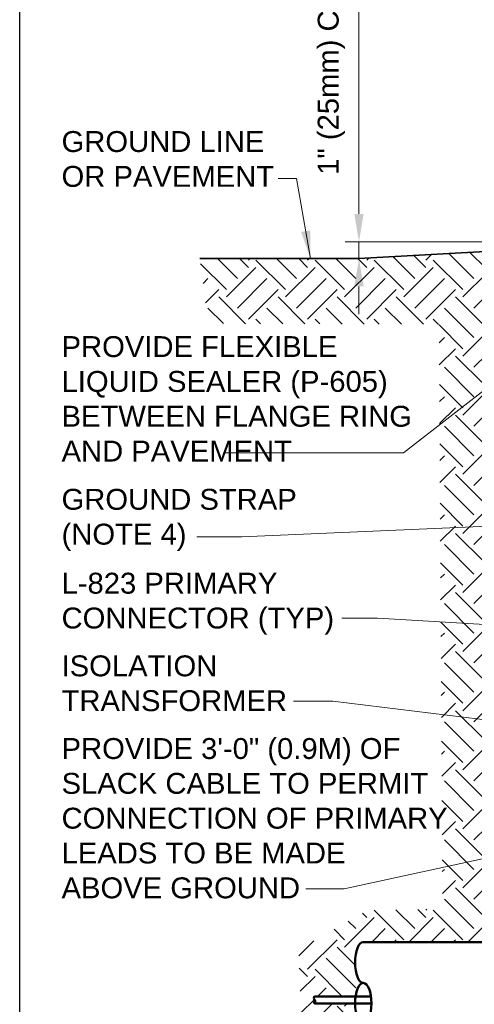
# Model space of a CAD drawing. Header units: inches. Extents: x 0 to 21.3, y 0 to 11.
# Tile 2 of 7: x 0 to 2, y 4.4 to 8.8. Entities that reach past the tile are written whole.
import ezdxf

# ---------------------------------------------------------------- set-up
doc = ezdxf.new("R2010")
doc.units = ezdxf.units.IN
doc.header["$LTSCALE"] = 0.375
doc.header["$MEASUREMENT"] = 0
doc.header["$PDSIZE"] = 2
doc.layers.get('0').update_dxf_attribs({"linetype": 'CONTINUOUS', "lineweight": 35})
doc.layers.get('DEFPOINTS').update_dxf_attribs({"linetype": 'CONTINUOUS'})
for name, color, linetype, lineweight in [('C-RUNW-SHLD', 6, 'CONTINUOUS', 35), ('E-AFLD-CIRC-SERS', 203, 'CONTINUOUS', 50), ('E-POWR-CNDT', 83, 'CONTINUOUS', 50), ('G-ANNO-PATT', 252, 'CONTINUOUS', 18)]:
    doc.layers.add(name, color=color, linetype=linetype, lineweight=lineweight)
for name, color, linetype in [('G-ANNO-DIMS', 7, 'CONTINUOUS'), ('G-ANNO-TEXT', 7, 'CONTINUOUS'), ('G-ANNO-TTLB', 7, 'CONTINUOUS')]:
    doc.layers.add(name, color=color, linetype=linetype)
doc.styles.add('01-E-BLDG-1_1', font='arial.ttf', dxfattribs={"height": 0.09375})
doc.dimstyles.new('01-E-BLDG-1_1', dxfattribs={"dimtxt": 0.09375, "dimasz": 0.125, "dimexe": 0.0625, "dimexo": 0.0625, "dimgap": 0.0625, "dimtad": 1, "dimdec": 4, "dimzin": 3, "dimdsep": 46, "dimlunit": 4, "dimtxsty": '01-E-BLDG-1_1', "dimcen": 0.0625, "dimclrd": 1, "dimclre": 1, "dimclrt": 256, "dimazin": 0, "dimtfac": 1, "dimtdec": 4, "dimtmove": 1, "dimatfit": 3, "dimfxl": 1, "dimfrac": 2, "dimtolj": 1, "dimtzin": 3, "dimlwd": 0, "dimlwe": 0, "dimarcsym": 0})

# ---------------------------------------------------------------- blocks, each defined once
blk = doc.blocks.new('*D2')
at = {"layer": 'DEFPOINTS', "color": 0, "transparency": 16777216}
for p in [(1.52159017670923, 7.772276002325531), (2.875103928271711, 7.77227600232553), (1.52159017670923, 7.696549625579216)]:
    blk.add_point(p, dxfattribs=at)
at = {"layer": 'G-ANNO-DIMS', "color": 1, "lineweight": 0, "transparency": 16777216}
for p, q in [((1.52159017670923, 7.897276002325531), (1.52159017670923, 9.274706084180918)), ((2.812603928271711, 7.77227600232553), (1.45909017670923, 7.772276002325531)), ((1.52159017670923, 7.696549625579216), (1.52159017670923, 7.772276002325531)), ((1.52159017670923, 7.571549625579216), (1.52159017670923, 7.446549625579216))]:
    blk.add_line(p, q, dxfattribs=at)
at = {"layer": 'G-ANNO-DIMS', "color": 1, "transparency": 16777216}
for points in [[(1.500756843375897, 7.897276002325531), (1.542423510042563, 7.897276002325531), (1.52159017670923, 7.772276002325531)], [(1.500756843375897, 7.571549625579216), (1.542423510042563, 7.571549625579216), (1.52159017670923, 7.696549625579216)]]:
    blk.add_solid(points, dxfattribs=at)
at = {"layer": 'G-ANNO-DIMS', "transparency": 16777216, "insert": (1.397602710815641, 8.648491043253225), "char_height": 0.09375, "width": 1.233074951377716, "attachment_point": 5, "rotation": 90, "style": '01-E-BLDG-1_1'}
blk.add_mtext('\\A1;1" (25mm) CROWN', dxfattribs=at)
blk = doc.blocks.new('G-DBRK')
at = {"color": 0, "linetype": 'ByBlock', "lineweight": -2}
blk.add_ellipse((-1.224606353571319e-17, -0.2500000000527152), major_axis=(0, -0.2500000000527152), ratio=0.3999999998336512, dxfattribs=at)
blk.add_ellipse((-1.224606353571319e-17, -0.7499999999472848), major_axis=(0, -0.2500000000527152), ratio=0.3999999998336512, start_param=0, end_param=3.141592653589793, dxfattribs=at)

msp = doc.modelspace()

# ---------------------------------------------------------------- hatches: boundary and pattern name
at = {"layer": 'G-ANNO-PATT'}
h = msp.add_hatch(dxfattribs=at)
h.set_pattern_fill('EARTH', color=256, scale=0.75, angle=45, style=0)
h.set_pattern_definition([(45, (-0.2998396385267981, 0), (2.775557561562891e-17, 0.2651650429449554), [0.1875, -0.1875]), (45, (-0.3495580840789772, 0.04971844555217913), (2.775557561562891e-17, 0.2651650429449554), [0.1875, -0.1875]), (45, (-0.3992765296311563, 0.09943689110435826), (2.775557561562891e-17, 0.2651650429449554), [0.1875, -0.1875]), (135, (-0.3992765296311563, 0.1325825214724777), (-0.2651650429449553, 5.551115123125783e-17), [0.1875, -0.1875]), (135, (-0.3495580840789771, 0.1823009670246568), (-0.2651650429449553, 5.551115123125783e-17), [0.1875, -0.1875]), (135, (-0.2998396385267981, 0.2320194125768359), (-0.2651650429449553, 5.551115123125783e-17), [0.1875, -0.1875])])
edge = h.paths.add_edge_path()
edge.add_arc((4.375088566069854, 3.231142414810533), 0.6718785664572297, 175.6794850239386, 225.7288096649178, ccw=False)
edge.add_line((3.705119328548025, 3.281758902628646), (2.095091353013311, 3.281314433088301))
edge.add_line((2.095091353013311, 3.281314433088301), (2.095091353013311, 4.262803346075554))
edge.add_line((2.095091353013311, 4.262803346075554), (1.540642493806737, 4.262803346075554))
edge.add_arc((1.624873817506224, 4.354544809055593), 0.1245448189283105, 179.8682306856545, 227.4437774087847, ccw=False)
edge.add_line((1.500329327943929, 4.354831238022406), (1.322447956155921, 4.354831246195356))
edge.add_arc((1.331312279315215, 4.363333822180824), 0.01228291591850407, 145.4488055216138, 223.806719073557, ccw=False)
edge.add_arc((1.331312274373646, 4.377266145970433), 0.01228291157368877, 136.1931815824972, 214.5512056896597, ccw=False)
edge.add_line((1.322447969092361, 4.385768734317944), (1.504306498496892, 4.385768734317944))
edge.add_arc((1.624873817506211, 4.354544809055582), 0.1245448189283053, 132.4142184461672, 165.4808053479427, ccw=False)
edge.add_arc((1.624873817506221, 4.538444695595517), 0.1245448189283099, 132.5562225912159, 227.5857815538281, ccw=False)
edge.add_line((1.540642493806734, 4.630186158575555), (2.095091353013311, 4.630186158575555))
edge.add_line((2.095091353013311, 4.630186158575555), (2.095091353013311, 6.459049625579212))
edge.add_line((2.095091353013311, 6.459049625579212), (2.096262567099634, 7.726777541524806))
edge.add_line((2.096262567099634, 7.726777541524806), (1.52159017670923, 7.696549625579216))
edge.add_line((1.52159017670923, 7.696549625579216), (0.8075870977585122, 7.696549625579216))
edge.add_line((0.8075870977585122, 7.696549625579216), (0.8458488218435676, 7.404946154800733))
edge.add_line((0.8458488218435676, 7.404946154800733), (1.880623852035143, 7.401501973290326))
edge.add_line((1.880623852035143, 7.401501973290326), (1.896205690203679, 4.778205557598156))
edge.add_line((1.896205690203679, 4.778205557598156), (1.562347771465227, 4.773470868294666))
edge.add_line((1.562347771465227, 4.773470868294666), (1.250335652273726, 4.596389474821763))
edge.add_line((1.250335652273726, 4.596389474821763), (1.268497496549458, 4.182926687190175))
edge.add_line((1.268497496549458, 4.182926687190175), (1.923535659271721, 4.112689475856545))
edge.add_line((1.923535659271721, 4.112689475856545), (2.020580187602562, 2.913194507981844))
edge.add_line((2.020580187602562, 2.913194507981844), (2.097113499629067, 2.838016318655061))
edge.add_line((2.097113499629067, 2.838016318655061), (3.906080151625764, 2.750047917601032))

# ---------------------------------------------------------------- linework, layer by layer
at = {"layer": 'C-RUNW-SHLD'}
for q in [(2.875103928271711, 7.77227600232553), (0.8075870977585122, 7.696549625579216)]:
    msp.add_line((1.52159017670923, 7.696549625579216), q, dxfattribs=at)
at = {"layer": 'E-AFLD-CIRC-SERS'}
msp.add_line((1.57520767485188, 4.385768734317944), (1.322447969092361, 4.385768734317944), dxfattribs=at)
msp.add_lwpolyline([(1.322447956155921, 4.354831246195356), (1.577380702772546, 4.354831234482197)], dxfattribs=at)
at = {"layer": 'E-POWR-CNDT'}
msp.add_line((1.540642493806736, 4.630186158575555), (2.760703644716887, 4.630186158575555), dxfattribs=at)
at = {"layer": 'G-ANNO-TTLB'}
msp.add_lwpolyline([(1.77635683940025e-14, 11), (8.500000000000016, 10.99999999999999), (8.500000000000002, -3.552713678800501e-15), (0, 0)], close=True, dxfattribs=at)

# ---------------------------------------------------------------- block references
at = {"layer": 'E-AFLD-CIRC-SERS', "xscale": 0.03093748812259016, "yscale": 0.03093748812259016, "zscale": 0.03093748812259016, "rotation": 180}
msp.add_blockref('G-DBRK', (1.322447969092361, 4.354831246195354), dxfattribs=at)
at = {"layer": 'E-POWR-CNDT', "xscale": 0.3673828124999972, "yscale": 0.3673828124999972, "zscale": 0.3673828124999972, "rotation": 180}
msp.add_blockref('G-DBRK', (1.540642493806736, 4.262803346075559), dxfattribs=at)

# ---------------------------------------------------------------- texts
at = {"layer": 'G-ANNO-TEXT', "char_height": 0.09375, "attachment_point": 1, "rotation": 359.99999999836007, "style": '01-E-BLDG-1_1'}
for s, insert, width in [('\\A1;GROUND LINE OR PAVEMENT', (0.1877526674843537, 8.268578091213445), 0.962751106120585), ('\\A1;PROVIDE FLEXIBLE LIQUID SEALER (P-605) BETWEEN FLANGE RING AND PAVEMENT', (0.1877526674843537, 7.348515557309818), 1.699172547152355), ('\\A1;GROUND STRAP (NOTE 4)', (0.1877526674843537, 6.663270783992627), 1.392477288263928), ('\\A1;L-823 PRIMARY CONNECTOR (TYP)', (0.1877526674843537, 6.28694187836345), 1.816005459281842), ('ISOLATION TRANSFORMER', (0.1877526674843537, 5.916068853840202), 0.8958036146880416), ('\\A1;PROVIDE 3\'-0" (0.9M) OF SLACK CABLE TO PERMIT CONNECTION OF PRIMARY LEADS TO BE MADE ABOVE GROUND', (0.1877526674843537, 5.545160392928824), 1.742026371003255)]:
    msp.add_mtext(s, dxfattribs=dict(at, insert=insert, width=width))

# ---------------------------------------------------------------- dimensions: what is measured, and where the dimension line sits
at = {"layer": 'G-ANNO-DIMS'}
dim = msp.add_linear_dim(base=(1.52159017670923, 7.772276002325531), p1=(1.52159017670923, 7.696549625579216), p2=(2.875103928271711, 7.77227600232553), angle=90, text='1" (25mm) CROWN', dimstyle='01-E-BLDG-1_1', override={"dimse1": 1, "dimtmove": 0}, dxfattribs=at)
dim.commit()
dim.dimension.update_dxf_attribs({"geometry": '*D2', "text_midpoint": (1.521590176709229, 8.648491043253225), "dimtype": 160})

# ---------------------------------------------------------------- leaders
at = {"layer": 'G-ANNO-TEXT'}
for points in [[(1.303641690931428, 7.696549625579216), (1.241513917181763, 8.05661645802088), (1.159825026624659, 8.05661645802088)], [(2.875103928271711, 7.725142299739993), (1.721959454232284, 6.824505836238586), (0.9162196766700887, 6.824505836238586)], [(3.075442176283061, 6.538099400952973), (0.9959068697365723, 6.448604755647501), (0.7937462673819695, 6.448604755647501)], [(3.463588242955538, 5.457286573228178), (1.404836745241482, 5.71041849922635), (1.22847774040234, 5.71041849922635)]]:
    msp.add_leader(points, dimstyle='01-E-BLDG-1_1', dxfattribs=at)
for points in [[(3.12164128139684, 5.992615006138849), (1.604209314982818, 6.083109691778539), (1.444277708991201, 6.083109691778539)], [(3.21895035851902, 5.251772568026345), (1.45475204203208, 4.86888501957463), (1.283746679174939, 4.86888501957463)]]:
    msp.add_leader(points, dimstyle='01-E-BLDG-1_1', override={"dimgap": 0.0625, "dimtad": 0}, dxfattribs=at)

doc.saveas('drawing.dxf')
